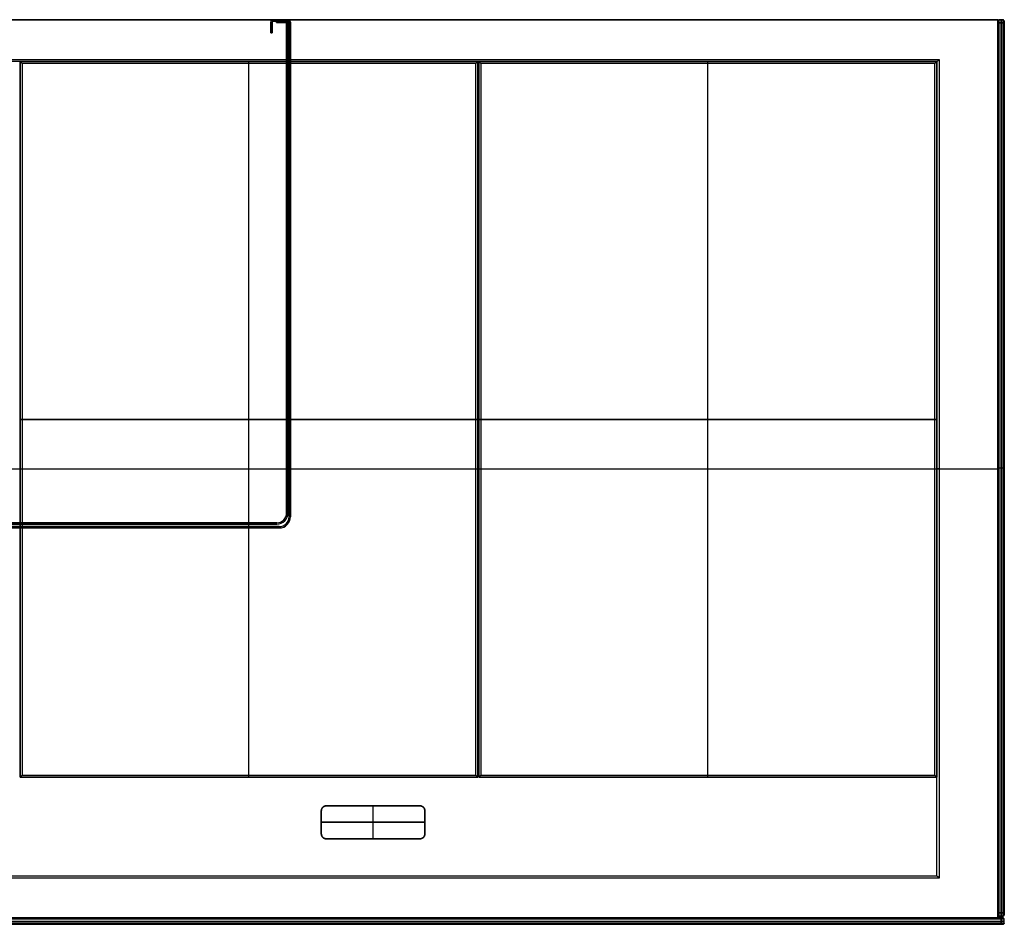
# Model space of a CAD drawing. Header units: millimetres. Extents: x -599 to 599, y -277 to 273.
# Tile 2 of 2: x 0 to 599, y -277 to 273. Entities that reach past the tile are written whole.
import ezdxf

# ---------------------------------------------------------------- set-up
doc = ezdxf.new("R2010")
doc.units = ezdxf.units.MM
doc.header["$MEASUREMENT"] = 0
doc.layers.add('Default', color=178, linetype='Continuous', true_color=0x000000)

msp = doc.modelspace()

# ---------------------------------------------------------------- linework, layer by layer
at = {"layer": 'Default', "color": 9, "true_color": 0xbbbbbb}
for p, q in [((-595, 273, 27.5), (595, 273, 27.5)), ((152.75, 271.6, 55), (152.75, 271.6, 412)), ((152.75, 265, 233.5), (152.75, 271.6, 233.5)), ((153.55, 271.6, 233.5), (153.55, 265, 233.5)), ((154.15, 273, 233.5), (163.35, 273, 233.5)), ((154.15, 272.2, 412), (154.15, 272.2, 55)), ((163.35, 272.2, 233.5), (154.15, 272.2, 233.5)), ((156.2, 271.4, 595.77), (156.2, 272.2, 595.77)), ((158.2, 272.2, 601.77), (156.2, 272.2, 601.77)), ((156.2, 271.8, 400), (156.2, 271.8, 791.54)), ((158.2, 271.4, 595.77), (156.2, 271.4, 595.77)), ((157.2, 272.2, 412), (157.2, 272.2, 791.54)), ((157.2, 271.4, 400), (157.2, 271.4, 791.54)), ((161.8, 272.2, 601.77), (158.2, 272.2, 601.77)), ((161.8, 271.4, 595.77), (158.2, 271.4, 595.77)), ((158.75, 273, 55), (158.75, 273, 412)), ((158.75, 272.2, 55), (158.75, 272.2, 400)), ((160, 272.2, 412), (160, 272.2, 791.54)), ((160, 271.4, 400), (160, 271.4, 791.54)), ((162.4, 270.8, 791.54), (162.4, 270.8, 400)), ((162.4, 270.8, 595.77), (162.4, -26.9, 595.77)), ((163.2, 270.8, 595.77), (163.2, -26.9, 595.77)), ((163.35, 273, 55), (163.35, 273, 412)), ((163.95, 271.6, 412), (163.95, 271.6, 55)), ((163.95, -29.2, 233.5), (163.95, 271.6, 233.5)), ((164.75, -29.2, 233.5), (164.75, 271.6, 233.5)), ((595, 273, 27.5), (595, -273, 27.5)), ((152.75, 268.3, 55), (152.75, 268.3, 412)), ((153.55, 265, 233.5), (152.75, 265, 233.5)), ((153.15, 265, 55), (153.15, 265, 412)), ((153.55, 268.3, 55), (153.55, 268.3, 412)), ((558, 247.5, 6.2), (-558, 247.5, 6.2)), ((0.25, 247.5, 7.1), (278.75, 247.5, 7.1)), ((0.25, 247.5, 7.1), (0.25, -187.52, 7.1)), ((139.5, 247.5, 11), (139.5, 247.5, 3.2)), ((139.5, -187.52, 11), (139.5, 247.5, 11)), ((139.5, -186.32, 2), (139.5, 246.3, 2)), ((278.75, -187.52, 7.1), (278.75, 247.5, 7.1)), ((279.25, 247.5, 3.2), (558, 247.5, 3.2)), ((279.25, 247.5, 7.1), (558, 247.5, 7.1)), ((279.25, 247.5, 7.1), (279.25, -187.52, 7.1)), ((418.62, 247.5, 11), (418.62, 247.5, 3.2)), ((418.62, -187.52, 11), (418.62, 247.5, 11)), ((418.62, -186.32, 2), (418.62, 246.3, 2)), ((558, -187.52, 7.1), (558, 247.5, 7.1)), ((558, -247.5, 6.2), (558, 247.5, 6.2)), ((162.4, 121.95, 400), (162.4, 121.95, 791.54)), ((163.2, 121.95, 400), (163.2, 121.95, 791.54)), ((163.95, 121.2, 55), (163.95, 121.2, 412)), ((164.75, 121.2, 55), (164.75, 121.2, 412)), ((162.4, 119.25, 400), (163.2, 119.25, 400)), ((162.4, 119.25, 791.54), (163.2, 119.25, 791.54)), ((163.95, 118.5, 55), (164.75, 118.5, 55)), ((163.95, 118.5, 412), (164.75, 118.5, 412)), ((0.25, 29.99, 11), (0.25, 29.99, 3.2)), ((0.25, 29.99, 11), (278.75, 29.99, 11)), ((277.55, 29.99, 2), (1.45, 29.99, 2)), ((278.75, 29.99, 11), (278.75, 29.99, 3.2)), ((279.25, 29.99, 11), (279.25, 29.99, 3.2)), ((279.25, 29.99, 11), (558, 29.99, 11)), ((556.8, 29.99, 2), (280.45, 29.99, 2)), ((558, 29.99, 11), (558, 29.99, 3.2)), ((-595, 0, 55), (595, 0, 55)), ((-558, 0, 11), (558, 0, 11)), ((558, 0, 1.4), (558, 0, 11)), ((559.4, 0), (595, 0)), ((595, 0), (595, 0, 55)), ((162.4, -26.9, 400), (162.4, -26.9, 791.54)), ((164.75, -29.2, 55), (164.75, -29.2, 412)), ((-157.95, -35.2, 233.5), (157.95, -35.2, 233.5)), ((156.4, -32.9, 595.77), (-156.4, -32.9, 595.77)), ((156.4, -33.7, 595.77), (-156.4, -33.7, 595.77)), ((0, -32.9, 400), (0, -33.7, 400)), ((0, -33.7, 791.54), (0, -32.9, 791.54)), ((157.95, -35.2, 412), (157.95, -35.2, 55)), ((-157.95, -36, 233.5), (157.95, -36, 233.5)), ((278.75, -187.52, 7.1), (0.25, -187.52, 7.1)), ((139.5, -187.52, 11), (139.5, -187.52, 3.2)), ((558, -187.52, 7.1), (279.25, -187.52, 7.1)), ((418.62, -187.52, 11), (418.62, -187.52, 3.2)), ((-558, -247.5, 6.2), (558, -247.5, 6.2)), ((595, -273, 27.5), (-595, -273, 27.5))]:
    msp.add_line(p, q, dxfattribs=at)
at = {"layer": 'Default', "color": 250, "true_color": 0x373737}
for p, q in [((595, 272.25, 27.5), (595.75, 273, 27.5)), ((595, 272.21, 1.68), (595.75, 272.93, 1.48)), ((595, 272.25, 27.5), (595, -271.25, 27.5)), ((595, 271.32, 54.21), (595.75, 271.52, 54.93)), ((595.38, 272.62, 2), (595.38, 272.62, 53)), ((595.38, 271, 0.38), (595.38, -270, 0.38)), ((595.38, 271, 54.62), (595.38, -270, 54.62)), ((595.75, 273, 2), (598.25, 273, 2)), ((598.25, 273, 27.5), (595.75, 273, 27.5)), ((597, 273, 2), (597, 273, 53)), ((597, 271), (597, -270)), ((597, -270, 55), (597, 271, 55)), ((599, 272.25, 53), (598.25, 273, 53)), ((599, 272.25, 27.5), (598.25, 273, 27.5)), ((599, 272.21, 1.68), (598.25, 272.93, 1.48)), ((599, 271.32, 54.21), (598.25, 271.52, 54.93)), ((599, 271, 0.75), (598.25, 271)), ((598.62, 272.62, 53), (598.62, 272.62, 2)), ((598.62, 271, 54.62), (598.62, -270, 54.62)), ((598.62, 271, 0.38), (598.62, -270, 0.38)), ((599, -271.25, 27.5), (599, 272.25, 27.5)), ((595, 0.5, 0.75), (595, 0.5, 54.25)), ((595, 0.5, 0.75), (595.75, 0.5)), ((595, 0.5, 54.25), (595.75, 0.5, 55)), ((595.75, 0.5), (598.25, 0.5)), ((595.75, 0.5, 55), (598.25, 0.5, 55)), ((599, 0.5, 54.25), (598.25, 0.5, 55)), ((599, 0.5, 0.75), (598.25, 0.5)), ((599, 0.5, 0.75), (599, 0.5, 54.25)), ((-598.25, -273, 27.5), (598.25, -273, 27.5)), ((-597, -273.38, 0.37), (597, -273.38, 0.37)), ((-597, -273.38, 54.62), (597, -273.38, 54.62)), ((-597, -275, 55), (597, -275, 55)), ((-597, -275), (597, -275)), ((0, -273.75), (0, -273, 0.75)), ((0, -273.75, 55), (0, -273, 54.25)), ((0, -273, 54.25), (0, -273, 0.75)), ((595, -270.32, 0.79), (595.75, -270.52, 0.07)), ((595, -271.21, 53.32), (595.75, -271.93, 53.52)), ((595, -271.25, 27.5), (595.75, -272, 27.5)), ((595.38, -271.62, 2), (595.38, -271.62, 53)), ((598.25, -270, 55), (595.75, -270, 55)), ((595.75, -270), (598.25, -270)), ((595.75, -272, 53), (598.25, -272, 53)), ((598.25, -272, 27.5), (595.75, -272, 27.5)), ((597, -272, 2), (597, -272, 53)), ((597, -273.75), (597, -273, 0.75)), ((597, -273.75, 55), (597, -276.25, 55)), ((597, -276.25), (597, -273.75)), ((597.32, -273, 54.21), (597.52, -273.75, 54.93)), ((598.21, -273, 1.68), (598.93, -273.75, 1.48)), ((599, -270, 54.25), (598.25, -270, 55)), ((599, -270.32, 0.79), (598.25, -270.52, 0.07)), ((599, -271.21, 53.32), (598.25, -271.93, 53.52)), ((598.25, -272, 53), (599, -271.25, 53)), ((599, -271.25, 2), (598.25, -272, 2)), ((599, -271.25, 27.5), (598.25, -272, 27.5)), ((599, -273.75, 53), (598.25, -273, 53)), ((599, -273.75, 27.5), (598.25, -273, 27.5)), ((598.62, -271.62, 53), (598.62, -271.62, 2)), ((598.62, -273.38, 53), (598.62, -273.38, 2)), ((599, -276.25, 53), (599, -273.75, 53)), ((599, -276.25, 27.5), (599, -273.75, 27.5)), ((599, -275, 2), (599, -275, 53)), ((-598.25, -277, 27.5), (598.25, -277, 27.5)), ((-597, -276.63, 54.62), (597, -276.63, 54.62)), ((-597, -276.63, 0.38), (597, -276.63, 0.38)), ((0, -276.25), (0, -277, 0.75)), ((0, -276.25, 55), (0, -277, 54.25)), ((597.32, -277, 0.79), (597.52, -276.25, 0.07)), ((598.21, -277, 53.32), (598.93, -276.25, 53.52)), ((599, -276.25, 27.5), (598.25, -277, 27.5)), ((598.62, -276.63, 2), (598.62, -276.63, 53))]:
    msp.add_line(p, q, dxfattribs=at)
at = {"layer": 'Default', "color": 7, "true_color": 0xffffff}
for p, q in [((183.5, -222, 10.7), (183.5, -208, 10.7)), ((186.5, -205, 10.7), (243.5, -205, 10.7)), ((215, -225, 11), (215, -205, 11)), ((215, -205, 11), (215, -205, 10.4)), ((215, -225, 10.4), (215, -205, 10.4)), ((246.5, -208, 10.7), (246.5, -222, 10.7)), ((183.5, -215, 11), (246.5, -215, 11)), ((183.5, -215, 11), (183.5, -215, 10.4)), ((246.5, -215, 10.4), (183.5, -215, 10.4)), ((246.5, -215, 11), (246.5, -215, 10.4)), ((243.5, -225, 10.7), (186.5, -225, 10.7)), ((215, -225, 11), (215, -225, 10.4))]:
    msp.add_line(p, q, dxfattribs=at)
at = {"layer": 'Default', "color": 9, "true_color": 0xbbbbbb}
for centre, radius, start, end in [((154.15, 271.6, 55), 1.4, 90, 180), ((154.15, 271.6, 412), 1.4, 90, 180), ((154.15, 271.6, 233.5), 1.4, 90, 180), ((154.15, 271.6, 412), 0.6, 90.00034, 179.99966), ((154.15, 271.6, 55), 0.6, 90.00034, 179.99966), ((154.15, 271.6, 233.5), 0.6, 90.00034, 179.99966), ((161.8, 270.8, 400), 1.4, 360, 90), ((161.8, 270.8, 791.54), 1.4, 360, 90), ((161.8, 270.8, 595.77), 1.4, 0, 90), ((161.8, 270.8, 791.54), 0.6, 0, 90), ((161.8, 270.8, 400), 0.6, 0, 90), ((161.8, 270.8, 595.77), 0.6, 0, 90), ((163.35, 271.6, 55), 1.4, 0, 90), ((163.35, 271.6, 412), 1.4, 0, 90), ((163.35, 271.6, 233.5), 1.4, 0, 90), ((163.35, 271.6, 412), 0.6, 0.00034, 89.99966), ((163.35, 271.6, 55), 0.6, 0.00034, 89.99966), ((163.35, 271.6, 233.5), 0.6, 0.00034, 89.99966), ((156.4, -26.9, 791.54), 6, 270, 360), ((156.4, -26.9, 400), 6, 270, 360), ((156.4, -26.9, 400), 6.8, 270, 360), ((156.4, -26.9, 791.54), 6.8, 270, 360), ((156.4, -26.9, 595.77), 6, 270, 0), ((156.4, -26.9, 595.77), 6.8, 270, 0), ((157.95, -29.2, 55), 6.8, 270, 360), ((157.95, -29.2, 412), 6.8, 270, 360), ((157.95, -29.2, 412), 6, 270, 0), ((157.95, -29.2, 55), 6, 270, 0), ((157.95, -29.2, 233.5), 6.8, 270, 0), ((157.95, -29.2, 233.5), 6, 270, 0)]:
    msp.add_arc(centre, radius, start, end, dxfattribs=at)
at = {"layer": 'Default', "color": 250, "true_color": 0x373737, "extrusion": (1, -3.63798e-13, 2.72848e-13)}
msp.add_arc((271, 2, 595), 1.25, 270, 360, dxfattribs=at)
at = {"layer": 'Default', "color": 250, "true_color": 0x373737, "extrusion": (1, -3.63798e-13, -3.63798e-13)}
msp.add_arc((271, 53, 595), 1.25, 0, 90, dxfattribs=at)
at = {"layer": 'Default', "color": 250, "true_color": 0x373737, "extrusion": (1, 1.13687e-13, -1.13687e-13)}
msp.add_arc((271, 2, 595.75), 2, 270, 0, dxfattribs=at)
at = {"layer": 'Default', "color": 250, "true_color": 0x373737, "extrusion": (1, 1.13687e-13, 1.13687e-13)}
msp.add_arc((271, 53, 595.75), 2, 360, 90, dxfattribs=at)
at = {"layer": 'Default', "color": 250, "true_color": 0x373737, "extrusion": (1, 0, 0)}
for centre, start, end in [((271, 2, 597), 270, 0), ((271, 53, 597), 0, 90), ((-270, 53, 597), 90, 180), ((-270, 2, 597), 180, 270)]:
    msp.add_arc(centre, 2, start, end, dxfattribs=at)
at = {"layer": 'Default', "color": 250, "true_color": 0x373737, "extrusion": (1, 3.41061e-13, 3.41061e-13)}
msp.add_arc((271, 53, 598.25), 2, 0, 90, dxfattribs=at)
at = {"layer": 'Default', "color": 250, "true_color": 0x373737, "extrusion": (1, 3.41061e-13, -3.41061e-13)}
msp.add_arc((271, 2, 598.25), 2, 270, 360, dxfattribs=at)
at = {"layer": 'Default', "color": 250, "true_color": 0x373737, "extrusion": (1, 2.72848e-13, 2.72848e-13)}
msp.add_arc((271, 53, 599), 1.25, 0, 90, dxfattribs=at)
at = {"layer": 'Default', "color": 250, "true_color": 0x373737, "extrusion": (1, 2.72848e-13, -2.72848e-13)}
msp.add_arc((271, 2, 599), 1.25, 270, 360, dxfattribs=at)
at = {"layer": 'Default', "color": 9, "true_color": 0xbbbbbb, "extrusion": (1, 0, 5.77316e-15)}
msp.add_arc((246.3, 3.2, 139.5), 1.2, 270, 0, dxfattribs=at)
at = {"layer": 'Default', "color": 9, "true_color": 0xbbbbbb, "extrusion": (1, 0, 0)}
for centre, start, end in [((246.3, 3.2, 418.62), 270, 0), ((-186.32, 3.2, 139.5), 180, 270), ((-186.32, 3.2, 418.62), 180, 270)]:
    msp.add_arc(centre, 1.2, start, end, dxfattribs=at)
at = {"layer": 'Default', "color": 9, "true_color": 0xbbbbbb, "extrusion": (0, 1, 0)}
for centre, radius, start, end in [((-1.45, 3.2, 29.99), 1.2, 270, 0), ((-277.55, 3.2, 29.99), 1.2, 180, 270), ((-280.45, 3.2, 29.99), 1.2, 270, 0), ((-556.8, 3.2, 29.99), 1.2, 180, 270), ((-559.4, 1.4), 1.4, 270, 0)]:
    msp.add_arc(centre, radius, start, end, dxfattribs=at)
at = {"layer": 'Default', "color": 250, "true_color": 0x373737, "extrusion": (1, 3.63798e-13, -3.63798e-13)}
msp.add_arc((-270, 53, 595), 1.25, 90, 180, dxfattribs=at)
at = {"layer": 'Default', "color": 250, "true_color": 0x373737, "extrusion": (1, -5.45697e-13, 3.63798e-13)}
msp.add_arc((-270, 2, 595), 1.25, 180, 270, dxfattribs=at)
at = {"layer": 'Default', "color": 250, "true_color": 0x373737, "extrusion": (1, -1.13687e-13, 1.13687e-13)}
msp.add_arc((-270, 53, 595.75), 2, 90, 180, dxfattribs=at)
at = {"layer": 'Default', "color": 250, "true_color": 0x373737, "extrusion": (1, -1.13687e-13, -1.13687e-13)}
msp.add_arc((-270, 2, 595.75), 2, 180, 270, dxfattribs=at)
at = {"layer": 'Default', "color": 250, "true_color": 0x373737, "extrusion": (1.81899e-13, 1, -3.63798e-13)}
msp.add_arc((-597, 2, -273), 1.25, 180, 270, dxfattribs=at)
at = {"layer": 'Default', "color": 250, "true_color": 0x373737, "extrusion": (3.63798e-12, 1, 3.63798e-12)}
msp.add_arc((-597, 53, -273), 1.25, 90, 180, dxfattribs=at)
at = {"layer": 'Default', "color": 250, "true_color": 0x373737, "extrusion": (3.12639e-13, 1, -3.12639e-13)}
msp.add_arc((-597, 2, -273.75), 2, 180, 270, dxfattribs=at)
at = {"layer": 'Default', "color": 250, "true_color": 0x373737, "extrusion": (3.41061e-13, 1, 3.41061e-13)}
msp.add_arc((-597, 53, -273.75), 2, 90, 180, dxfattribs=at)
at = {"layer": 'Default', "color": 250, "true_color": 0x373737, "extrusion": (0, 1, 0)}
for centre, start, end in [((-597, 2, -275), 180, 270), ((-597, 53, -275), 90, 180)]:
    msp.add_arc(centre, 2, start, end, dxfattribs=at)
at = {"layer": 'Default', "color": 250, "true_color": 0x373737, "extrusion": (1, -3.41061e-13, 3.41061e-13)}
msp.add_arc((-270, 53, 598.25), 2, 90, 180, dxfattribs=at)
at = {"layer": 'Default', "color": 250, "true_color": 0x373737, "extrusion": (1, -3.41061e-13, -3.41061e-13)}
msp.add_arc((-270, 2, 598.25), 2, 180, 270, dxfattribs=at)
at = {"layer": 'Default', "color": 250, "true_color": 0x373737, "extrusion": (1, -2.72848e-13, 2.72848e-13)}
msp.add_arc((-270, 53, 599), 1.25, 90, 180, dxfattribs=at)
at = {"layer": 'Default', "color": 250, "true_color": 0x373737, "extrusion": (1, -2.72848e-13, -2.72848e-13)}
msp.add_arc((-270, 2, 599), 1.25, 180, 270, dxfattribs=at)
at = {"layer": 'Default', "color": 250, "true_color": 0x373737, "extrusion": (1.13687e-13, 1, -1.13687e-13)}
msp.add_arc((-597, 2, -276.25), 2, 180, 270, dxfattribs=at)
at = {"layer": 'Default', "color": 250, "true_color": 0x373737, "extrusion": (1.13687e-13, 1, 1.13687e-13)}
msp.add_arc((-597, 53, -276.25), 2, 90, 180, dxfattribs=at)
at = {"layer": 'Default', "color": 250, "true_color": 0x373737, "extrusion": (-6.82121e-13, 1, 2.72848e-13)}
msp.add_arc((-597, 2, -277), 1.25, 180, 270, dxfattribs=at)
msp.add_arc((-597, 2, -277), 1.25, 180, 270, dxfattribs=at)
at = {"layer": 'Default', "color": 250, "true_color": 0x373737, "extrusion": (-2.27374e-13, 1, -2.72848e-13)}
msp.add_arc((-597, 53, -277), 1.25, 90, 180, dxfattribs=at)
msp.add_arc((-597, 53, -277), 1.25, 90, 180, dxfattribs=at)
at = {"layer": 'Default', "color": 9, "true_color": 0xbbbbbb}
for points in [[(595, 273, 55), (0, 273, 55), (-595, 273, 55)], [(-595, 273), (0, 273), (595, 273)], [(152.75, 271.6, 55), (152.75, 268.3, 55), (152.75, 265, 55)], [(152.75, 271.6, 412), (152.75, 268.3, 412), (152.75, 265, 412)], [(153.55, 265, 55), (153.55, 268.3, 55), (153.55, 271.6, 55)], [(153.55, 265, 412), (153.55, 268.3, 412), (153.55, 271.6, 412)], [(153.55, 271.6, 412), (153.55, 271.6, 233.5), (153.55, 271.6, 55)], [(163.35, 273, 55), (158.75, 273, 55), (154.15, 273, 55)], [(163.35, 273, 412), (158.75, 273, 412), (154.15, 273, 412)], [(154.15, 273, 412), (154.15, 273, 233.5), (154.15, 273, 55)], [(154.15, 272.2, 55), (158.75, 272.2, 55), (163.35, 272.2, 55)], [(154.15, 272.2, 412), (155.17, 272.2, 412), (156.2, 272.2, 412)], [(156.2, 272.2, 400), (159, 272.2, 400), (161.8, 272.2, 400)], [(156.2, 272.2, 412), (156.2, 272.2, 406), (156.2, 272.2, 400)], [(156.2, 272.2, 412), (157.2, 272.2, 412), (158.2, 272.2, 412)], [(156.2, 271.4, 400), (156.2, 271.8, 400), (156.2, 272.2, 400)], [(158.2, 272.2, 791.54), (157.2, 272.2, 791.54), (156.2, 272.2, 791.54)], [(156.2, 272.2, 791.54), (156.2, 271.8, 791.54), (156.2, 271.4, 791.54)], [(156.2, 272.2, 412), (156.2, 272.2, 601.77), (156.2, 272.2, 791.54)], [(158.2, 271.4, 400), (157.2, 271.4, 400), (156.2, 271.4, 400)], [(156.2, 271.4, 791.54), (157.2, 271.4, 791.54), (158.2, 271.4, 791.54)], [(156.2, 271.4, 791.54), (156.2, 271.4, 595.77), (156.2, 271.4, 400)], [(158.2, 272.2, 412), (160, 272.2, 412), (161.8, 272.2, 412)], [(161.8, 272.2, 791.54), (160, 272.2, 791.54), (158.2, 272.2, 791.54)], [(158.2, 272.2, 412), (158.2, 272.2, 601.77), (158.2, 272.2, 791.54)], [(161.8, 271.4, 400), (160, 271.4, 400), (158.2, 271.4, 400)], [(158.2, 271.4, 791.54), (160, 271.4, 791.54), (161.8, 271.4, 791.54)], [(158.2, 271.4, 400), (158.2, 271.4, 595.77), (158.2, 271.4, 791.54)], [(161.8, 272.2, 400), (161.8, 272.2, 406), (161.8, 272.2, 412)], [(161.8, 272.2, 412), (162.57, 272.2, 412), (163.35, 272.2, 412)], [(161.8, 272.2, 791.54), (161.8, 272.2, 601.77), (161.8, 272.2, 412)], [(161.8, 271.4, 791.54), (161.8, 271.4, 595.77), (161.8, 271.4, 400)], [(162.4, -26.9, 400), (162.4, 121.95, 400), (162.4, 270.8, 400)], [(162.4, 270.8, 791.54), (162.4, 121.95, 791.54), (162.4, -26.9, 791.54)], [(163.2, 270.8, 400), (163.2, 121.95, 400), (163.2, -26.9, 400)], [(163.2, -26.9, 791.54), (163.2, 121.95, 791.54), (163.2, 270.8, 791.54)], [(163.2, 270.8, 791.54), (163.2, 270.8, 595.77), (163.2, 270.8, 400)], [(163.35, 272.2, 412), (163.35, 272.2, 233.5), (163.35, 272.2, 55)], [(163.95, 271.6, 55), (163.95, 121.2, 55), (163.95, -29.2, 55)], [(163.95, 271.6, 412), (163.95, 121.2, 412), (163.95, -29.2, 412)], [(164.75, -29.2, 55), (164.75, 121.2, 55), (164.75, 271.6, 55)], [(164.75, 271.6, 55), (164.75, 271.6, 233.5), (164.75, 271.6, 412)], [(164.75, 271.6, 412), (164.75, 121.2, 412), (164.75, -29.2, 412)], [(595, -273, 55), (595, 0, 55), (595, 273, 55)], [(595, 273), (595, 0), (595, -273)], [(595, 273, 55), (595, 273, 27.5), (595, 273)], [(152.75, 265, 55), (153.15, 265, 55), (153.55, 265, 55)], [(152.75, 265, 412), (152.75, 265, 233.5), (152.75, 265, 55)], [(152.75, 265, 412), (153.15, 265, 412), (153.55, 265, 412)], [(153.55, 265, 412), (153.55, 265, 233.5), (153.55, 265, 55)], [(-559.4, 248.9), (0, 248.9), (559.4, 248.9)], [(558, 247.5, 11), (0, 247.5, 11), (-558, 247.5, 11)], [(558, 247.5, 1.4), (0, 247.5, 1.4), (-558, 247.5, 1.4)], [(0.25, -187.52, 3.2), (0.25, 29.99, 3.2), (0.25, 247.5, 3.2)], [(278.75, 247.5, 3.2), (139.5, 247.5, 3.2), (0.25, 247.5, 3.2)], [(278.75, 247.5, 11), (139.5, 247.5, 11), (0.25, 247.5, 11)], [(0.25, 247.5, 3.2), (0.25, 247.5, 7.1), (0.25, 247.5, 11)], [(0.25, 247.5, 11), (0.25, 29.99, 11), (0.25, -187.52, 11)], [(1.45, 246.3, 2), (1.45, 29.99, 2), (1.45, -186.32, 2)], [(277.55, 246.3, 2), (139.5, 246.3, 2), (1.45, 246.3, 2)], [(1.45, 246.3, 2), (1.45, 29.99, 2), (1.45, -186.32, 2)], [(277.55, 246.3, 2), (139.5, 246.3, 2), (1.45, 246.3, 2)], [(277.55, -186.32, 2), (277.55, 29.99, 2), (277.55, 246.3, 2)], [(277.55, -186.32, 2), (277.55, 29.99, 2), (277.55, 246.3, 2)], [(278.75, 247.5, 3.2), (278.75, 29.99, 3.2), (278.75, -187.52, 3.2)], [(278.75, 247.5, 11), (278.75, 247.5, 7.1), (278.75, 247.5, 3.2)], [(278.75, -187.52, 11), (278.75, 29.99, 11), (278.75, 247.5, 11)], [(279.25, -187.52, 3.2), (279.25, 29.99, 3.2), (279.25, 247.5, 3.2)], [(558, 247.5, 11), (418.62, 247.5, 11), (279.25, 247.5, 11)], [(279.25, 247.5, 3.2), (279.25, 247.5, 7.1), (279.25, 247.5, 11)], [(279.25, 247.5, 11), (279.25, 29.99, 11), (279.25, -187.52, 11)], [(280.45, 246.3, 2), (280.45, 29.99, 2), (280.45, -186.32, 2)], [(556.8, 246.3, 2), (418.62, 246.3, 2), (280.45, 246.3, 2)], [(280.45, 246.3, 2), (280.45, 29.99, 2), (280.45, -186.32, 2)], [(556.8, 246.3, 2), (418.62, 246.3, 2), (280.45, 246.3, 2)], [(556.8, -186.32, 2), (556.8, 29.99, 2), (556.8, 246.3, 2)], [(556.8, -186.32, 2), (556.8, 29.99, 2), (556.8, 246.3, 2)], [(558, 247.5, 3.2), (558, 29.99, 3.2), (558, -187.52, 3.2)], [(558, 247.5, 11), (558, 247.5, 7.1), (558, 247.5, 3.2)], [(558, -187.52, 11), (558, 29.99, 11), (558, 247.5, 11)], [(558, -247.5, 11), (558, 0, 11), (558, 247.5, 11)], [(558, -247.5, 1.4), (558, 0, 1.4), (558, 247.5, 1.4)], [(558, 247.5, 1.4), (558, 247.5, 6.2), (558, 247.5, 11)], [(559.4, 248.9), (559.4, 0), (559.4, -248.9)], [(163.2, -26.9, 400), (163.2, -26.9, 595.77), (163.2, -26.9, 791.54)], [(163.95, -29.2, 412), (163.95, -29.2, 233.5), (163.95, -29.2, 55)], [(157.95, -35.2, 55), (0, -35.2, 55), (-157.95, -35.2, 55)], [(157.95, -35.2, 412), (0, -35.2, 412), (-157.95, -35.2, 412)], [(-156.4, -32.9, 400), (0, -32.9, 400), (156.4, -32.9, 400)], [(156.4, -32.9, 791.54), (0, -32.9, 791.54), (-156.4, -32.9, 791.54)], [(156.4, -33.7, 400), (0, -33.7, 400), (-156.4, -33.7, 400)], [(-156.4, -33.7, 791.54), (0, -33.7, 791.54), (156.4, -33.7, 791.54)], [(156.4, -32.9, 791.54), (156.4, -32.9, 595.77), (156.4, -32.9, 400)], [(156.4, -33.7, 791.54), (156.4, -33.7, 595.77), (156.4, -33.7, 400)], [(-157.95, -36, 55), (0, -36, 55), (157.95, -36, 55)], [(157.95, -36, 412), (0, -36, 412), (-157.95, -36, 412)], [(157.95, -36, 55), (157.95, -36, 233.5), (157.95, -36, 412)], [(0.25, -187.52, 3.2), (139.5, -187.52, 3.2), (278.75, -187.52, 3.2)], [(0.25, -187.52, 11), (139.5, -187.52, 11), (278.75, -187.52, 11)], [(0.25, -187.52, 11), (0.25, -187.52, 7.1), (0.25, -187.52, 3.2)], [(1.45, -186.32, 2), (139.5, -186.32, 2), (277.55, -186.32, 2)], [(1.45, -186.32, 2), (139.5, -186.32, 2), (277.55, -186.32, 2)], [(278.75, -187.52, 3.2), (278.75, -187.52, 7.1), (278.75, -187.52, 11)], [(279.25, -187.52, 3.2), (418.62, -187.52, 3.2), (558, -187.52, 3.2)], [(279.25, -187.52, 11), (418.62, -187.52, 11), (558, -187.52, 11)], [(279.25, -187.52, 11), (279.25, -187.52, 7.1), (279.25, -187.52, 3.2)], [(280.45, -186.32, 2), (418.62, -186.32, 2), (556.8, -186.32, 2)], [(280.45, -186.32, 2), (418.62, -186.32, 2), (556.8, -186.32, 2)], [(558, -187.52, 3.2), (558, -187.52, 7.1), (558, -187.52, 11)], [(559.4, -248.9), (0, -248.9), (-559.4, -248.9)], [(-558, -247.5, 11), (0, -247.5, 11), (558, -247.5, 11)], [(-558, -247.5, 1.4), (0, -247.5, 1.4), (558, -247.5, 1.4)], [(558, -247.5, 1.4), (558, -247.5, 6.2), (558, -247.5, 11)], [(-595, -273, 55), (0, -273, 55), (595, -273, 55)], [(595, -273), (0, -273), (-595, -273)], [(595, -273), (595, -273, 27.5), (595, -273, 55)]]:
    msp.add_open_spline(points, degree=2, dxfattribs=at)
at = {"layer": 'Default', "color": 250, "true_color": 0x373737}
for points in [[(595.75, 273, 2), (595.38, 272.62, 2), (595, 272.25, 2)], [(595, 272.25, 53), (595.38, 272.62, 53), (595.75, 273, 53)], [(595, 272.25, 2), (595, 272.25, 27.5), (595, 272.25, 53)], [(595, 271, 54.25), (595, 0.5, 54.25), (595, -270, 54.25)], [(595, -270, 0.75), (595, 0.5, 0.75), (595, 271, 0.75)], [(595.75, 271), (595.38, 271, 0.38), (595, 271, 0.75)], [(595.75, 271, 55), (595.38, 271, 54.62), (595, 271, 54.25)], [(595.75, 273, 53), (597, 273, 53), (598.25, 273, 53)], [(595.75, 273, 2), (595.75, 273, 27.5), (595.75, 273, 53)], [(595.75, 271), (595.75, 0.5), (595.75, -270)], [(598.25, 271), (597, 271), (595.75, 271)], [(595.75, -270, 55), (595.75, 0.5, 55), (595.75, 271, 55)], [(595.75, 271, 55), (597, 271, 55), (598.25, 271, 55)], [(599, 272.25, 2), (598.62, 272.62, 2), (598.25, 273, 2)], [(598.25, 273, 2), (598.25, 273, 27.5), (598.25, 273, 53)], [(598.25, 271, 55), (598.62, 271, 54.62), (599, 271, 54.25)], [(598.25, -270, 55), (598.25, 0.5, 55), (598.25, 271, 55)], [(598.25, -270), (598.25, 0.5), (598.25, 271)], [(599, 272.25, 2), (599, 272.25, 27.5), (599, 272.25, 53)], [(599, -270, 0.75), (599, 0.5, 0.75), (599, 271, 0.75)], [(599, 271, 54.25), (599, 0.5, 54.25), (599, -270, 54.25)], [(-597, -273, 0.75), (0, -273, 0.75), (597, -273, 0.75)], [(597, -273, 54.25), (0, -273, 54.25), (-597, -273, 54.25)], [(-597, -273.75, 55), (0, -273.75, 55), (597, -273.75, 55)], [(-597, -273.75), (0, -273.75), (597, -273.75)], [(595, -270, 0.75), (595.38, -270, 0.37), (595.75, -270)], [(595, -270, 54.25), (595.38, -270, 54.62), (595.75, -270, 55)], [(595, -271.25, 53), (595, -271.25, 27.5), (595, -271.25, 2)], [(595, -271.25, 53), (595.38, -271.62, 53), (595.75, -272, 53)], [(595.75, -272, 2), (595.38, -271.62, 2), (595, -271.25, 2)], [(595.75, -272, 2), (595.75, -272, 27.5), (595.75, -272, 53)], [(598.25, -272, 2), (597, -272, 2), (595.75, -272, 2)], [(597, -273.75, 55), (597, -273.38, 54.63), (597, -273, 54.25)], [(599, -270, 0.75), (598.62, -270, 0.38), (598.25, -270)], [(598.25, -272, 2), (598.25, -272, 27.5), (598.25, -272, 53)], [(599, -273.75, 2), (598.62, -273.38, 2), (598.25, -273, 2)], [(598.25, -273, 2), (598.25, -273, 27.5), (598.25, -273, 53)], [(599, -271.25, 53), (599, -271.25, 27.5), (599, -271.25, 2)], [(599, -276.25, 2), (599, -275, 2), (599, -273.75, 2)], [(599, -273.75, 53), (599, -273.75, 27.5), (599, -273.75, 2)], [(-597, -276.25), (0, -276.25), (597, -276.25)], [(597, -276.25, 55), (0, -276.25, 55), (-597, -276.25, 55)], [(597, -277, 0.75), (0, -277, 0.75), (-597, -277, 0.75)], [(-597, -277, 54.25), (0, -277, 54.25), (597, -277, 54.25)], [(597, -277, 0.75), (0, -277, 0.75), (-597, -277, 0.75)], [(-597, -277, 54.25), (0, -277, 54.25), (597, -277, 54.25)], [(597, -276.25), (597, -276.63, 0.38), (597, -277, 0.75)], [(597, -276.25, 55), (597, -276.63, 54.62), (597, -277, 54.25)], [(598.25, -277, 2), (598.62, -276.63, 2), (599, -276.25, 2)], [(599, -276.25, 53), (598.62, -276.63, 53), (598.25, -277, 53)], [(598.25, -277, 53), (598.25, -277, 27.5), (598.25, -277, 2)], [(598.25, -277, 53), (598.25, -277, 27.5), (598.25, -277, 2)], [(599, -276.25, 53), (599, -276.25, 27.5), (599, -276.25, 2)]]:
    msp.add_open_spline(points, degree=2, dxfattribs=at)
at = {"layer": 'Default', "color": 9, "true_color": 0xbbbbbb}
for points, knots in [([(1.45, 246.3, 2), (1.19, 246.56, 2), (0.93, 246.82, 2.08), (0.58, 247.17, 2.36), (0.47, 247.28, 2.48), (0.31, 247.44, 2.8), (0.25, 247.5, 2.99), (0.25, 247.5, 3.2)], [0, 0, 0, 0, 1.674177, 1.674177, 2.467394, 2.467394, 3.23936, 3.23936, 3.23936, 3.23936]), ([(278.75, 247.5, 3.2), (278.75, 247.5, 2.99), (278.69, 247.44, 2.8), (278.53, 247.28, 2.48), (278.42, 247.17, 2.36), (278.07, 246.82, 2.08), (277.81, 246.56, 2), (277.55, 246.3, 2)], [-3.23936, -3.23936, -3.23936, -3.23936, -2.467394, -2.467394, -1.674177, -1.674177, 0, 0, 0, 0]), ([(280.45, 246.3, 2), (280.19, 246.56, 2), (279.93, 246.82, 2.08), (279.58, 247.17, 2.36), (279.47, 247.28, 2.48), (279.31, 247.44, 2.8), (279.25, 247.5, 2.99), (279.25, 247.5, 3.2)], [0, 0, 0, 0, 1.674179, 1.674179, 2.467394, 2.467394, 3.23936, 3.23936, 3.23936, 3.23936]), ([(558, 247.5, 3.2), (558, 247.5, 2.99), (557.94, 247.44, 2.8), (557.78, 247.28, 2.48), (557.67, 247.17, 2.36), (557.32, 246.82, 2.08), (557.06, 246.56, 2), (556.8, 246.3, 2)], [-3.23936, -3.23936, -3.23936, -3.23936, -2.467394, -2.467394, -1.674177, -1.674177, 0, 0, 0, 0]), ([(559.4, 248.9), (559.1, 248.6), (558.81, 248.31, 0.08), (558.41, 247.91, 0.39), (558.28, 247.78, 0.53), (558.07, 247.57, 0.91), (558, 247.5, 1.14), (558, 247.5, 1.4)], [0, 0, 0, 0, 1.986879, 1.986879, 2.9014, 2.9014, 3.779244, 3.779244, 3.779244, 3.779244]), ([(0.25, -187.52, 3.2), (0.25, -187.52, 2.99), (0.31, -187.46, 2.8), (0.47, -187.3, 2.48), (0.58, -187.18, 2.36), (0.93, -186.84, 2.08), (1.19, -186.58, 2), (1.45, -186.32, 2)], [-3.23936, -3.23936, -3.23936, -3.23936, -2.467392, -2.467392, -1.674336, -1.674336, 0, 0, 0, 0]), ([(277.55, -186.32, 2), (277.81, -186.58, 2), (278.07, -186.84, 2.08), (278.42, -187.18, 2.36), (278.53, -187.3, 2.48), (278.69, -187.46, 2.8), (278.75, -187.52, 2.99), (278.75, -187.52, 3.2)], [0, 0, 0, 0, 1.674177, 1.674177, 2.467394, 2.467394, 3.23936, 3.23936, 3.23936, 3.23936]), ([(279.25, -187.52, 3.2), (279.25, -187.52, 2.99), (279.31, -187.46, 2.8), (279.47, -187.3, 2.48), (279.58, -187.18, 2.36), (279.93, -186.84, 2.08), (280.19, -186.58, 2), (280.45, -186.32, 2)], [-3.23936, -3.23936, -3.23936, -3.23936, -2.467394, -2.467394, -1.674177, -1.674177, 0, 0, 0, 0]), ([(558, -187.52, 3.2), (558, -187.52, 2.99), (557.94, -187.46, 2.8), (557.78, -187.3, 2.48), (557.67, -187.18, 2.36), (557.32, -186.84, 2.08), (557.06, -186.58, 2), (556.8, -186.32, 2)], [-3.23936, -3.23936, -3.23936, -3.23936, -2.467395, -2.467395, -1.674178, -1.674178, 0, 0, 0, 0]), ([(558, -247.5, 1.4), (558, -247.5, 1.14), (558.07, -247.57, 0.91), (558.28, -247.78, 0.53), (558.41, -247.91, 0.39), (558.81, -248.31, 0.08), (559.1, -248.6), (559.4, -248.9)], [-3.779244, -3.779244, -3.779244, -3.779244, -2.901649, -2.901649, -1.9865, -1.9865, 0, 0, 0, 0])]:
    msp.add_open_spline(points, degree=3, knots=knots, dxfattribs=at)
at = {"layer": 'Default', "color": 7, "true_color": 0xffffff}
for points, degree in [([(186.5, -205, 11), (185.56, -205, 11), (184.61, -205.37, 11), (183.87, -206.11, 11), (183.5, -207.06, 11), (183.5, -208, 11)], 5), ([(186.5, -205, 10.4), (185.56, -205, 10.4), (184.61, -205.37, 10.4), (183.87, -206.11, 10.4), (183.5, -207.06, 10.4), (183.5, -208, 10.4)], 5), ([(183.5, -208, 10.7), (183.5, -207.06, 10.7), (183.87, -206.11, 10.7), (184.61, -205.37, 10.7), (185.56, -205, 10.7), (186.5, -205, 10.7)], 5), ([(183.5, -208, 11), (183.5, -215, 11), (183.5, -222, 11)], 2), ([(183.5, -208, 10.4), (183.5, -208, 10.7), (183.5, -208, 11)], 2), ([(183.5, -208, 10.4), (183.5, -215, 10.4), (183.5, -222, 10.4)], 2), ([(184.38, -205.88, 11), (184.38, -205.88, 10.7), (184.38, -205.88, 10.4)], 2), ([(243.5, -205, 11), (215, -205, 11), (186.5, -205, 11)], 2), ([(186.5, -205, 10.4), (186.5, -205, 10.7), (186.5, -205, 11)], 2), ([(243.5, -205, 10.4), (215, -205, 10.4), (186.5, -205, 10.4)], 2), ([(246.5, -208, 11), (246.5, -207.06, 11), (246.13, -206.11, 11), (245.39, -205.37, 11), (244.44, -205, 11), (243.5, -205, 11)], 5), ([(243.5, -205, 10.4), (243.5, -205, 10.7), (243.5, -205, 11)], 2), ([(246.5, -208, 10.4), (246.5, -207.06, 10.4), (246.13, -206.11, 10.4), (245.39, -205.37, 10.4), (244.44, -205, 10.4), (243.5, -205, 10.4)], 5), ([(243.5, -205, 10.7), (244.44, -205, 10.7), (245.39, -205.37, 10.7), (246.13, -206.11, 10.7), (246.5, -207.06, 10.7), (246.5, -208, 10.7)], 5), ([(245.62, -205.88, 11), (245.62, -205.88, 10.7), (245.62, -205.88, 10.4)], 2), ([(246.5, -222, 11), (246.5, -215, 11), (246.5, -208, 11)], 2), ([(246.5, -208, 11), (246.5, -208, 10.7), (246.5, -208, 10.4)], 2), ([(246.5, -222, 10.4), (246.5, -215, 10.4), (246.5, -208, 10.4)], 2), ([(183.5, -222, 11), (183.5, -222.94, 11), (183.87, -223.89, 11), (184.61, -224.63, 11), (185.56, -225, 11), (186.5, -225, 11)], 5), ([(183.5, -222, 10.4), (183.5, -222, 10.7), (183.5, -222, 11)], 2), ([(183.5, -222, 10.4), (183.5, -222.94, 10.4), (183.87, -223.89, 10.4), (184.61, -224.63, 10.4), (185.56, -225, 10.4), (186.5, -225, 10.4)], 5), ([(186.5, -225, 10.7), (185.56, -225, 10.7), (184.61, -224.63, 10.7), (183.87, -223.89, 10.7), (183.5, -222.94, 10.7), (183.5, -222, 10.7)], 5), ([(184.38, -224.12, 11), (184.38, -224.12, 10.7), (184.38, -224.12, 10.4)], 2), ([(186.5, -225, 11), (215, -225, 11), (243.5, -225, 11)], 2), ([(186.5, -225, 10.4), (186.5, -225, 10.7), (186.5, -225, 11)], 2), ([(186.5, -225, 10.4), (215, -225, 10.4), (243.5, -225, 10.4)], 2), ([(243.5, -225, 11), (244.44, -225, 11), (245.39, -224.63, 11), (246.13, -223.89, 11), (246.5, -222.94, 11), (246.5, -222, 11)], 5), ([(243.5, -225, 10.4), (244.44, -225, 10.4), (245.39, -224.63, 10.4), (246.13, -223.89, 10.4), (246.5, -222.94, 10.4), (246.5, -222, 10.4)], 5), ([(246.5, -222, 10.7), (246.5, -222.94, 10.7), (246.13, -223.89, 10.7), (245.39, -224.63, 10.7), (244.44, -225, 10.7), (243.5, -225, 10.7)], 5), ([(243.5, -225, 10.4), (243.5, -225, 10.7), (243.5, -225, 11)], 2), ([(245.62, -224.12, 11), (245.62, -224.12, 10.7), (245.62, -224.12, 10.4)], 2), ([(246.5, -222, 10.4), (246.5, -222, 10.7), (246.5, -222, 11)], 2)]:
    msp.add_open_spline(points, degree=degree, dxfattribs=at)

doc.saveas('drawing.dxf')
